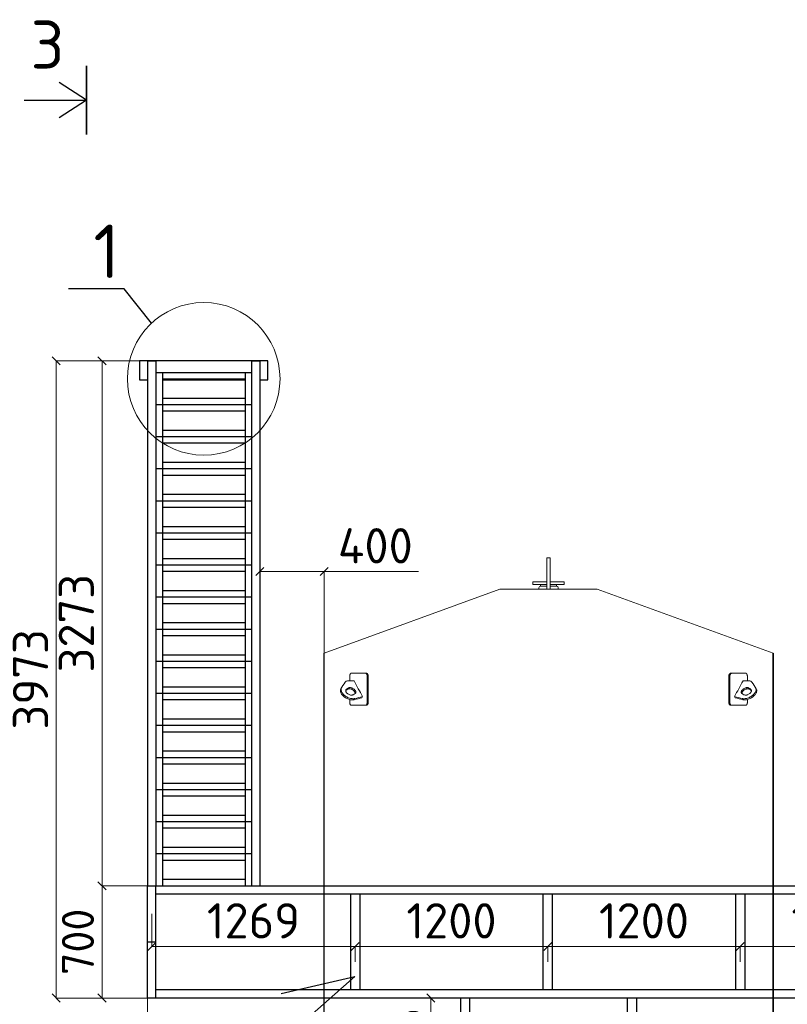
# Model space of a CAD drawing. Header units: millimetres. Extents: x -34827 to 118056, y 11959 to 116489.
# Tile 13 of 105: x -28109 to -23323, y 98238 to 104376. Entities that reach past the tile are written whole.
import ezdxf
from ezdxf import colors
from ezdxf.entities.mleader import LeaderData, LeaderLine
from ezdxf.math import Vec2, Vec3

# ---------------------------------------------------------------- set-up
doc = ezdxf.new("R2010")
doc.units = ezdxf.units.MM
doc.layers.add('SV-DIM-MECH', color=7, linetype='Continuous')
doc.layers.add('Резервуар', color=7, linetype='Continuous')
doc.layers.add('Размеры', color=7, linetype='Continuous', lineweight=15)
doc.styles.get("Standard").update_dxf_attribs({"font": 'isocpeur.ttf'})
doc.styles.add('Геннадий 1000', font='isocpeur.ttf', dxfattribs={"height": 300})
doc.dimstyles.new('Размер 1000', dxfattribs={"dimtxt": 300, "dimasz": 50, "dimexe": 0.18, "dimexo": 0.0625, "dimgap": 50, "dimtad": 1, "dimdec": 0, "dimrnd": 1, "dimzin": 0, "dimdsep": 46, "dimtxsty": 'Standard', "dimblk": 'OBLIQUE', "dimcen": -0.09, "dimclrd": 5, "dimclre": 5, "dimclrt": 5, "dimadec": 0, "dimazin": 0, "dimtfac": 1, "dimtdec": 0, "dimtofl": 0, "dimtmove": 0, "dimatfit": 3, "dimldrblk": 'OBLIQUE', "dimfxl": 1, "dimtolj": 1, "dimtzin": 0, "dimlwd": 13, "dimlwe": 13, "dimarcsym": 0})

# ---------------------------------------------------------------- blocks, each defined once
blk = doc.blocks.new('_Oblique')
at = {"color": 0, "linetype": 'ByBlock', "lineweight": -2}
blk.add_line((-0.5, -0.5), (0.5, 0.5), dxfattribs=at)
blk = doc.blocks.new('*D180')
at = {"layer": 'Defpoints', "color": 0, "transparency": 16777216}
for p in [(-27285.4, 98801), (-27285.4, 98598.4), (-26016.4, 98598.4)]:
    blk.add_point(p, dxfattribs=at)
at = {"layer": 'Размеры', "color": 5, "lineweight": 13, "transparency": 16777216}
for p, q in [((-27285.4, 98800.9), (-27285.4, 98598.2)), ((-26016.4, 98598.4), (-27285.4, 98598.4)), ((-26016.4, 98598.4), (-26016.4, 98598.6))]:
    blk.add_line(p, q, dxfattribs=at)
at = {"layer": 'Размеры', "color": 5, "lineweight": 13, "transparency": 16777216, "xscale": 50, "yscale": 50, "zscale": 50, "rotation": 180}
blk.add_blockref('_Oblique', (-27285.4, 98598.4), dxfattribs=at)
at = {"layer": 'Размеры', "color": 5, "lineweight": 13, "transparency": 16777216, "xscale": 50, "yscale": 50, "zscale": 50}
blk.add_blockref('_Oblique', (-26016.4, 98598.4), dxfattribs=at)
at = {"layer": 'Размеры', "color": 5, "transparency": 16777216, "insert": (-26650.9, 98758.4), "char_height": 220, "attachment_point": 5}
blk.add_mtext('\\A1;1269', dxfattribs=at)
blk = doc.blocks.new('*D181')
at = {"layer": 'Defpoints', "color": 0, "transparency": 16777216}
for p in [(-24816.4, 98598.4), (-26016.4, 98503), (-24816.4, 98503)]:
    blk.add_point(p, dxfattribs=at)
at = {"layer": 'Размеры', "color": 5, "lineweight": 13, "transparency": 16777216}
for p, q in [((-26016.4, 98503.1), (-26016.4, 98598.6)), ((-26016.4, 98598.4), (-24816.4, 98598.4)), ((-24816.4, 98503.1), (-24816.4, 98598.6))]:
    blk.add_line(p, q, dxfattribs=at)
at = {"layer": 'Размеры', "color": 5, "lineweight": 13, "transparency": 16777216, "xscale": 50, "yscale": 50, "zscale": 50, "rotation": 180}
blk.add_blockref('_Oblique', (-26016.4, 98598.4), dxfattribs=at)
at = {"layer": 'Размеры', "color": 5, "lineweight": 13, "transparency": 16777216, "xscale": 50, "yscale": 50, "zscale": 50}
blk.add_blockref('_Oblique', (-24816.4, 98598.4), dxfattribs=at)
at = {"layer": 'Размеры', "color": 5, "transparency": 16777216, "insert": (-25416.4, 98758.4), "char_height": 220, "attachment_point": 5}
blk.add_mtext('\\A1;1200', dxfattribs=at)
blk = doc.blocks.new('*D182')
at = {"layer": 'Defpoints', "color": 0, "transparency": 16777216}
for p in [(-23616.4, 98598.4), (-24816.4, 98503), (-23616.4, 98503)]:
    blk.add_point(p, dxfattribs=at)
at = {"layer": 'Размеры', "color": 5, "lineweight": 13, "transparency": 16777216}
for p, q in [((-24816.4, 98503.1), (-24816.4, 98598.6)), ((-24816.4, 98598.4), (-23616.4, 98598.4)), ((-23616.4, 98503.1), (-23616.4, 98598.6))]:
    blk.add_line(p, q, dxfattribs=at)
at = {"layer": 'Размеры', "color": 5, "lineweight": 13, "transparency": 16777216, "xscale": 50, "yscale": 50, "zscale": 50, "rotation": 180}
blk.add_blockref('_Oblique', (-24816.4, 98598.4), dxfattribs=at)
at = {"layer": 'Размеры', "color": 5, "lineweight": 13, "transparency": 16777216, "xscale": 50, "yscale": 50, "zscale": 50}
blk.add_blockref('_Oblique', (-23616.4, 98598.4), dxfattribs=at)
at = {"layer": 'Размеры', "color": 5, "transparency": 16777216, "insert": (-24216.4, 98758.4), "char_height": 220, "attachment_point": 5}
blk.add_mtext('\\A1;1200', dxfattribs=at)
blk = doc.blocks.new('*D243')
at = {"layer": 'Defpoints', "color": 0, "transparency": 16777216}
for p in [(-26211.4, 100936.5), (-26611.4, 98977.2), (-26211.4, 98461.1)]:
    blk.add_point(p, dxfattribs=at)
at = {"layer": 'SV-DIM-MECH', "color": 5, "lineweight": 13, "transparency": 16777216}
for p, q in [((-26611.4, 98977.3), (-26611.4, 100936.7)), ((-26611.4, 100936.5), (-26211.4, 100936.5)), ((-26211.4, 98461.2), (-26211.4, 100936.7)), ((-26211.4, 100936.5), (-25621.4, 100936.5))]:
    blk.add_line(p, q, dxfattribs=at)
at = {"layer": 'SV-DIM-MECH', "color": 5, "lineweight": 13, "transparency": 16777216, "xscale": 50, "yscale": 50, "zscale": 50, "rotation": 180}
blk.add_blockref('_Oblique', (-26611.4, 100936.5), dxfattribs=at)
at = {"layer": 'SV-DIM-MECH', "color": 5, "lineweight": 13, "transparency": 16777216, "xscale": 50, "yscale": 50, "zscale": 50}
blk.add_blockref('_Oblique', (-26211.4, 100936.5), dxfattribs=at)
at = {"layer": 'SV-DIM-MECH', "color": 5, "transparency": 16777216, "insert": (-25891.4, 101096.5), "char_height": 220, "attachment_point": 5}
blk.add_mtext('\\A1;400', dxfattribs=at)
blk = doc.blocks.new('*D183')
at = {"layer": 'Defpoints', "color": 0, "transparency": 16777216}
for p in [(-27311.4, 98277.2), (-18711.4, 98277.2), (-18711.4, 95113.5)]:
    blk.add_point(p, dxfattribs=at)
at = {"layer": 'SV-DIM-MECH', "color": 5, "lineweight": 13, "transparency": 16777216}
for p, q in [((-27311.4, 98277.1), (-27311.4, 95113.4)), ((-18711.4, 98277.1), (-18711.4, 95113.4)), ((-27311.4, 95113.5), (-18711.4, 95113.5))]:
    blk.add_line(p, q, dxfattribs=at)
at = {"layer": 'SV-DIM-MECH', "color": 5, "lineweight": 13, "transparency": 16777216, "xscale": 50, "yscale": 50, "zscale": 50, "rotation": 180}
blk.add_blockref('_Oblique', (-27311.4, 95113.5), dxfattribs=at)
at = {"layer": 'SV-DIM-MECH', "color": 5, "lineweight": 13, "transparency": 16777216, "xscale": 50, "yscale": 50, "zscale": 50}
blk.add_blockref('_Oblique', (-18711.4, 95113.5), dxfattribs=at)
at = {"layer": 'SV-DIM-MECH', "color": 5, "transparency": 16777216, "insert": (-23011.4, 95273.5), "char_height": 220, "attachment_point": 5}
blk.add_mtext('\\A1;8600', dxfattribs=at)
blk = doc.blocks.new('*D244')
at = {"layer": 'Defpoints', "color": 0, "transparency": 16777216}
for p in [(-27311.4, 102250.2), (-27881.4, 98277.2), (-27174, 98277.2)]:
    blk.add_point(p, dxfattribs=at)
at = {"layer": 'SV-DIM-MECH', "color": 5, "lineweight": 13, "transparency": 16777216}
for p, q in [((-27311.4, 102250.2), (-27881.6, 102250.2)), ((-27881.4, 102250.2), (-27881.4, 98277.2)), ((-27174.1, 98277.2), (-27881.6, 98277.2))]:
    blk.add_line(p, q, dxfattribs=at)
at = {"layer": 'SV-DIM-MECH', "color": 5, "lineweight": 13, "transparency": 16777216, "xscale": 50, "yscale": 50, "zscale": 50}
for p, rotation in [((-27881.4, 102250.2), 90), ((-27881.4, 98277.2), 270)]:
    blk.add_blockref('_Oblique', p, dxfattribs=dict(at, rotation=rotation))
at = {"layer": 'SV-DIM-MECH', "color": 5, "transparency": 16777216, "insert": (-28041.4, 100263.7), "char_height": 220, "attachment_point": 5, "rotation": 90}
blk.add_mtext('\\A1;3973', dxfattribs=at)
blk = doc.blocks.new('*D245')
at = {"layer": 'Defpoints', "color": 0, "transparency": 16777216}
for p in [(-27595.7, 102250.2), (-27083.4, 102250.2), (-27311.4, 98977.2)]:
    blk.add_point(p, dxfattribs=at)
at = {"layer": 'SV-DIM-MECH', "color": 5, "lineweight": 13, "transparency": 16777216}
for p, q in [((-27083.5, 102250.2), (-27595.9, 102250.2)), ((-27595.7, 98977.2), (-27595.7, 102250.2)), ((-27311.4, 98977.2), (-27595.9, 98977.2))]:
    blk.add_line(p, q, dxfattribs=at)
at = {"layer": 'SV-DIM-MECH', "color": 5, "lineweight": 13, "transparency": 16777216, "xscale": 50, "yscale": 50, "zscale": 50}
for p, rotation in [((-27595.7, 102250.2), 90), ((-27595.7, 98977.2), 270)]:
    blk.add_blockref('_Oblique', p, dxfattribs=dict(at, rotation=rotation))
at = {"layer": 'SV-DIM-MECH', "color": 5, "transparency": 16777216, "insert": (-27755.7, 100613.7), "char_height": 220, "attachment_point": 5, "rotation": 90}
blk.add_mtext('\\A1;3273', dxfattribs=at)
blk = doc.blocks.new('*D184')
at = {"layer": 'Defpoints', "color": 0, "transparency": 16777216}
for p in [(-22416.4, 98598.4), (-23616.4, 98503), (-22416.4, 98503)]:
    blk.add_point(p, dxfattribs=at)
at = {"layer": 'Размеры', "color": 5, "lineweight": 13, "transparency": 16777216}
for p, q in [((-23616.4, 98503.1), (-23616.4, 98598.6)), ((-23616.4, 98598.4), (-22416.4, 98598.4)), ((-22416.4, 98503.1), (-22416.4, 98598.6))]:
    blk.add_line(p, q, dxfattribs=at)
at = {"layer": 'Размеры', "color": 5, "lineweight": 13, "transparency": 16777216, "xscale": 50, "yscale": 50, "zscale": 50, "rotation": 180}
blk.add_blockref('_Oblique', (-23616.4, 98598.4), dxfattribs=at)
at = {"layer": 'Размеры', "color": 5, "lineweight": 13, "transparency": 16777216, "xscale": 50, "yscale": 50, "zscale": 50}
blk.add_blockref('_Oblique', (-22416.4, 98598.4), dxfattribs=at)
at = {"layer": 'Размеры', "color": 5, "transparency": 16777216, "insert": (-23016.4, 98758.4), "char_height": 220, "attachment_point": 5}
blk.add_mtext('\\A1;1200', dxfattribs=at)
blk = doc.blocks.new('_None')
blk = doc.blocks.new('*D247')
at = {"layer": 'Defpoints', "color": 0, "transparency": 16777216}
for p in [(-27595.7, 98977.2), (-27311.4, 98977.2), (-27311.4, 98277.2)]:
    blk.add_point(p, dxfattribs=at)
at = {"layer": 'SV-DIM-MECH', "color": 5, "lineweight": 13, "transparency": 16777216}
for p, q in [((-27311.4, 98977.2), (-27595.9, 98977.2)), ((-27595.7, 98277.2), (-27595.7, 98977.2)), ((-27311.4, 98277.2), (-27595.9, 98277.2))]:
    blk.add_line(p, q, dxfattribs=at)
at = {"layer": 'SV-DIM-MECH', "color": 5, "lineweight": 13, "transparency": 16777216, "xscale": 50, "yscale": 50, "zscale": 50}
for p, rotation in [((-27595.7, 98977.2), 90), ((-27595.7, 98277.2), 270)]:
    blk.add_blockref('_Oblique', p, dxfattribs=dict(at, rotation=rotation))
at = {"layer": 'SV-DIM-MECH', "color": 5, "transparency": 16777216, "insert": (-27745.7, 98627.2), "char_height": 200, "attachment_point": 5, "rotation": 90}
blk.add_mtext('\\A1;700', dxfattribs=at)
blk = doc.blocks.new('*D204')
at = {"layer": 'Defpoints', "color": 0, "transparency": 16777216}
for p in [(-25361.4, 98277.2), (-25545.3, 97761.1), (-25361.4, 97761.1)]:
    blk.add_point(p, dxfattribs=at)
at = {"layer": 'SV-DIM-MECH', "color": 5, "lineweight": 13, "transparency": 16777216}
for p, q in [((-25361.4, 98277.2), (-25545.4, 98277.2)), ((-25545.3, 98277.2), (-25545.3, 97761.1)), ((-25361.5, 97761.1), (-25545.4, 97761.1))]:
    blk.add_line(p, q, dxfattribs=at)
at = {"layer": 'SV-DIM-MECH', "color": 5, "lineweight": 13, "transparency": 16777216, "xscale": 50, "yscale": 50, "zscale": 50}
for p, rotation in [((-25545.3, 98277.2), 90), ((-25545.3, 97761.1), 270)]:
    blk.add_blockref('_Oblique', p, dxfattribs=dict(at, rotation=rotation))
at = {"layer": 'SV-DIM-MECH', "color": 5, "transparency": 16777216, "insert": (-25695.3, 98019.1), "char_height": 200, "attachment_point": 5, "rotation": 90}
blk.add_mtext('\\A1;516', dxfattribs=at)

msp = doc.modelspace()

# ---------------------------------------------------------------- linework, layer by layer
at = {"lineweight": 30}
msp.add_line((-27692.7975, 103660.2314), (-27692.7975, 104089.1513), dxfattribs=at)
for p, q in [((-27692.7975, 104089.1513), (-27692.7975, 103660.2314)), ((-27692.7975, 103874.6913), (-27862.9029, 103984.5001)), ((-28080.4819, 103874.6913), (-27692.7975, 103874.6913)), ((-27692.7975, 103874.6913), (-27862.9029, 103764.8825)), ((-23411.3657, 96426.1033), (-23411.3657, 100426.1033)), ((-27311.3657, 98627.1911), (-27259.3657, 98627.1911))]:
    msp.add_line(p, q)
at = {"layer": 'Размеры', "lineweight": 30}
for p, q in [((-27311.3657, 102250.2033), (-27311.3657, 98977.1911)), ((-27311.3657, 102250.2033), (-27259.3657, 102250.2033)), ((-27259.3657, 102250.2033), (-27259.3657, 98977.1911)), ((-26663.3657, 102250.2033), (-26611.3657, 102250.2033)), ((-26663.3657, 102250.2033), (-26663.3657, 98977.1911)), ((-26611.3657, 102250.2033), (-26611.3657, 98977.1911)), ((-27259.3657, 102177.1911), (-26663.3657, 102177.1911)), ((-27219.3657, 102177.1911), (-27219.3657, 101977.1911)), ((-26703.3657, 102177.1911), (-26703.3657, 101977.1911)), ((-27219.3657, 102137.1911), (-26703.3657, 102137.1911)), ((-27219.3657, 102017.1911), (-26703.3657, 102017.1911)), ((-27259.3657, 101977.1911), (-26663.3657, 101977.1911)), ((-27219.3657, 101977.1911), (-27219.3657, 101777.1911)), ((-26703.3657, 101977.1911), (-26703.3657, 101777.1911)), ((-27219.3657, 101937.1911), (-26703.3657, 101937.1911)), ((-27259.3657, 101777.1911), (-26663.3657, 101777.1911)), ((-27219.3657, 101817.1911), (-26703.3657, 101817.1911)), ((-27219.3657, 101777.1911), (-27219.3657, 101577.1911)), ((-26703.3657, 101777.1911), (-26703.3657, 101577.1911)), ((-27219.3657, 101737.1911), (-26703.3657, 101737.1911)), ((-27219.3657, 101617.1911), (-26703.3657, 101617.1911)), ((-27259.3657, 101577.1911), (-26663.3657, 101577.1911)), ((-27219.3657, 101577.1911), (-27219.3657, 101377.1911)), ((-27219.3657, 101537.1911), (-26703.3657, 101537.1911)), ((-26703.3657, 101577.1911), (-26703.3657, 101377.1911)), ((-27219.3657, 101417.1911), (-26703.3657, 101417.1911)), ((-27259.3657, 101377.1911), (-26663.3657, 101377.1911)), ((-27219.3657, 101377.1911), (-27219.3657, 101177.1911)), ((-26703.3657, 101377.1911), (-26703.3657, 101177.1911)), ((-27219.3657, 101337.1911), (-26703.3657, 101337.1911)), ((-27259.3657, 101177.1911), (-26663.3657, 101177.1911)), ((-27219.3657, 101217.1911), (-26703.3657, 101217.1911)), ((-27219.3657, 101177.1911), (-27219.3657, 100977.1911)), ((-26703.3657, 101177.1911), (-26703.3657, 100977.1911)), ((-27219.3657, 101137.1911), (-26703.3657, 101137.1911)), ((-27259.3657, 100977.1911), (-26663.3657, 100977.1911)), ((-27219.3657, 101017.1911), (-26703.3657, 101017.1911)), ((-27219.3657, 100977.1911), (-27219.3657, 100777.1911)), ((-26703.3657, 100977.1911), (-26703.3657, 100777.1911)), ((-27219.3657, 100937.1911), (-26703.3657, 100937.1911)), ((-27219.3657, 100817.1911), (-26703.3657, 100817.1911)), ((-27259.3657, 100777.1911), (-26663.3657, 100777.1911)), ((-27219.3657, 100777.1911), (-27219.3657, 100577.1911)), ((-27219.3657, 100737.1911), (-26703.3657, 100737.1911)), ((-26703.3657, 100777.1911), (-26703.3657, 100577.1911)), ((-27219.3657, 100617.1911), (-26703.3657, 100617.1911)), ((-27259.3657, 100577.1911), (-26663.3657, 100577.1911)), ((-27219.3657, 100577.1911), (-27219.3657, 100377.1911)), ((-26703.3657, 100577.1911), (-26703.3657, 100377.1911)), ((-27219.3657, 100537.1911), (-26703.3657, 100537.1911)), ((-27259.3657, 100377.1911), (-26663.3657, 100377.1911)), ((-27219.3657, 100417.1911), (-26703.3657, 100417.1911)), ((-27219.3657, 100377.1911), (-27219.3657, 100177.1911)), ((-26703.3657, 100377.1911), (-26703.3657, 100177.1911)), ((-27219.3657, 100337.1911), (-26703.3657, 100337.1911)), ((-27259.3657, 100177.1911), (-26663.3657, 100177.1911)), ((-27219.3657, 100217.1911), (-26703.3657, 100217.1911)), ((-27219.3657, 100177.1911), (-27219.3657, 99977.1911)), ((-26703.3657, 100177.1911), (-26703.3657, 99977.1911)), ((-27219.3657, 100137.1911), (-26703.3657, 100137.1911)), ((-27219.3657, 100017.1911), (-26703.3657, 100017.1911)), ((-27259.3657, 99977.1911), (-26663.3657, 99977.1911)), ((-27219.3657, 99977.1911), (-27219.3657, 99777.1911)), ((-27219.3657, 99937.1911), (-26703.3657, 99937.1911)), ((-26703.3657, 99977.1911), (-26703.3657, 99777.1911)), ((-27219.3657, 99817.1911), (-26703.3657, 99817.1911)), ((-27259.3657, 99777.1911), (-26663.3657, 99777.1911)), ((-27219.3657, 99777.1911), (-27219.3657, 99577.1911)), ((-26703.3657, 99777.1911), (-26703.3657, 99577.1911)), ((-27219.3657, 99737.1911), (-26703.3657, 99737.1911)), ((-27259.3657, 99577.1911), (-26663.3657, 99577.1911)), ((-27219.3657, 99617.1911), (-26703.3657, 99617.1911)), ((-27219.3657, 99577.1911), (-27219.3657, 99377.1911)), ((-26703.3657, 99577.1911), (-26703.3657, 99377.1911)), ((-27219.3657, 99537.1911), (-26703.3657, 99537.1911)), ((-27259.3657, 99377.1911), (-26663.3657, 99377.1911)), ((-27219.3657, 99417.1911), (-26703.3657, 99417.1911)), ((-27219.3657, 99377.1911), (-27219.3657, 99177.1911)), ((-26703.3657, 99377.1911), (-26703.3657, 99177.1911)), ((-27219.3657, 99337.1911), (-26703.3657, 99337.1911)), ((-27219.3657, 99217.1911), (-26703.3657, 99217.1911)), ((-27259.3657, 99177.1911), (-26663.3657, 99177.1911)), ((-27219.3657, 99177.1911), (-27219.3657, 98977.1911)), ((-27219.3657, 99137.1911), (-26703.3657, 99137.1911)), ((-26703.3657, 99177.1911), (-26703.3657, 98977.1911)), ((-27219.3657, 99017.1911), (-26703.3657, 99017.1911)), ((-27311.3657, 98277.1911), (-27311.3657, 98977.1911)), ((-27259.3657, 98277.1911), (-27259.3657, 98977.1911))]:
    msp.add_line(p, q, dxfattribs=at)
for points in [[(-26611.3657, 102130.2033), (-26561.3657, 102130.2033), (-26561.3657, 102250.2033), (-27361.3657, 102250.2033), (-27361.3657, 102130.2033), (-27311.3657, 102130.2033)], [(-27219.3657, 102130.2033), (-26703.3657, 102130.2033)], [(-27311.3657, 98925.1911), (-27311.3657, 98977.1911), (-18711.3657, 98977.1911)], [(-18763.3657, 98925.1911), (-27259.3657, 98925.1911)], [(-18711.3657, 98277.1911), (-27311.3657, 98277.1911), (-27311.3657, 98329.1911)], [(-27259.3657, 98329.1911), (-18763.3657, 98329.1911)]]:
    msp.add_lwpolyline(points, dxfattribs=at)
for points in [[(-26046.3657, 98925.1911), (-26046.3657, 98329.1911), (-25986.3657, 98329.1911), (-25986.3657, 98925.1911)], [(-24846.3657, 98925.1911), (-24846.3657, 98329.1911), (-24786.3657, 98329.1911), (-24786.3657, 98925.1911)], [(-23646.3657, 98925.1911), (-23646.3657, 98329.1911), (-23586.3657, 98329.1911), (-23586.3657, 98925.1911)], [(-25361.3657, 98277.1911), (-25361.3657, 97761.1033), (-25301.3657, 97761.1033), (-25301.3657, 98277.1911)], [(-24321.3657, 98277.1911), (-24321.3657, 97761.1033), (-24261.3657, 97761.1033), (-24261.3657, 98277.1911)]]:
    msp.add_lwpolyline(points, close=True, dxfattribs=at)
at = {"layer": 'Размеры'}
msp.add_circle((-26961.3657, 102137.1911), 475.6997, dxfattribs=at)
at = {"layer": 'Резервуар', "lineweight": 20}
for p, q in [((-24861.3657, 100845.1033), (-24861.3657, 100855.1033)), ((-24761.3657, 100845.1033), (-24761.3657, 100855.1033))]:
    msp.add_line(p, q, dxfattribs=at)
for points in [[(-24821.3657, 100826.1033), (-24821.3657, 101021.1033), (-24801.3657, 101021.1033), (-24801.3657, 100826.1033)], [(-26211.3657, 100426.1033), (-25114.9603, 100826.1033), (-24507.7711, 100826.1033), (-23411.3657, 100426.1033)]]:
    msp.add_lwpolyline(points, dxfattribs=at)
at = {"layer": 'Резервуар', "color": 5, "lineweight": 20}
for points in [[(-24821.3657, 100871.1033), (-24909.3657, 100871.1033), (-24909.3657, 100855.1033), (-24821.3657, 100855.1033)], [(-24801.3657, 100871.1033), (-24713.3657, 100871.1033), (-24713.3657, 100855.1033), (-24801.3657, 100855.1033)]]:
    msp.add_lwpolyline(points, dxfattribs=at)
at = {"layer": 'Резервуар', "lineweight": 20}
for points in [[(-24871.3657, 100826.1033), (-24871.3657, 100835.1033, -0.414213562), (-24861.3657, 100845.1033), (-24821.3657, 100845.1033)], [(-24801.3657, 100845.1033), (-24761.3657, 100845.1033, -0.414213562), (-24751.3657, 100835.1033), (-24751.3657, 100826.1033)]]:
    msp.add_lwpolyline(points, format="xyb", dxfattribs=at)
at = {"layer": 'Резервуар'}
msp.add_lwpolyline([(-23411.3657, 100426.1033), (-23411.3657, 96426.1033), (-26211.3657, 96426.1033), (-26211.3657, 100426.1033)], dxfattribs=at)
at = {"layer": 'Резервуар', "lineweight": 20}
for points, knots in [([(-26051.2107, 100254.188), (-26051.2107, 100263.3777), (-26051.2107, 100272.5675), (-26051.2107, 100281.7572), (-26051.2107, 100282.701), (-26051.1551, 100284.3125), (-26050.9546, 100286.4343), (-26050.6901, 100288.3026), (-26050.3227, 100290.1977), (-26049.8531, 100292.0006), (-26049.3376, 100293.5807), (-26048.8278, 100294.8851), (-26048.2688, 100296.0911), (-26047.6872, 100297.1575), (-26046.9916, 100298.2401), (-26046.2877, 100299.1366), (-26045.4051, 100300.0517), (-26044.6635, 100300.6441), (-26043.9131, 100301.094), (-26043.5116, 100301.2867), (-26043.0824, 100301.4579), (-26042.6942, 100301.5842), (-26042.1412, 100301.7052), (-26041.7003, 100301.7516), (-26041.4185, 100301.7572), (-26041.3521, 100301.7572), (-26012.1436, 100301.7572), (-25982.9351, 100301.7572), (-25953.7266, 100301.7572)], [0, 0, 0, 0, 1, 1, 1, 1.090129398, 1.153904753, 1.206147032, 1.27577862, 1.348381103, 1.400985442, 1.457045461, 1.507643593, 1.559393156, 1.609163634, 1.677663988, 1.720267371, 1.800935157, 1.83142901, 1.870864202, 1.880287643, 1.915806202, 1.946869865, 1.987516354, 2, 2, 2, 3, 3, 3, 3]), ([(-25941.7338, 100281.7572), (-25941.7338, 100228.4239), (-25941.7338, 100175.0906), (-25941.7338, 100121.7572), (-25941.7338, 100120.9181), (-25941.7953, 100119.3066), (-25942.0344, 100117.1808), (-25942.339, 100115.448), (-25942.7102, 100113.8169), (-25943.1965, 100112.1493), (-25943.8153, 100110.485), (-25944.4637, 100109.0562), (-25945.1348, 100107.8115), (-25945.8406, 100106.6978), (-25946.6345, 100105.6313), (-25947.5125, 100104.6472), (-25948.3793, 100103.8567), (-25949.2256, 100103.219), (-25949.9379, 100102.7806), (-25950.6618, 100102.4204), (-25951.1445, 100102.2278), (-25951.6597, 100102.0566), (-25952.125, 100101.9303), (-25952.7469, 100101.8165), (-25953.2723, 100101.7658), (-25953.6073, 100101.7572), (-25953.7266, 100101.7572), (-25951.6037, 100101.7572), (-25949.4808, 100101.7572), (-25947.3579, 100101.7572), (-25946.9218, 100101.7572), (-25946.1123, 100101.8323), (-25944.9327, 100102.1461), (-25943.8957, 100102.5941), (-25942.952, 100103.152), (-25942.1085, 100103.7765), (-25941.4076, 100104.4052), (-25940.733, 100105.102), (-25940.0042, 100105.9607), (-25939.0804, 100107.2652), (-25938.1803, 100108.8577), (-25937.4542, 100110.4728), (-25936.8948, 100111.9761), (-25936.4393, 100113.4591), (-25936.008, 100115.2269), (-25935.7263, 100116.8168), (-25935.4869, 100118.7341), (-25935.3827, 100120.2543), (-25935.3657, 100121.4414), (-25935.3657, 100121.7572), (-25935.3657, 100175.0906), (-25935.3657, 100228.4239), (-25935.3657, 100281.7572), (-25935.3657, 100282.5963), (-25935.4272, 100284.2078), (-25935.6663, 100286.3336), (-25935.9709, 100288.0664), (-25936.3421, 100289.6975), (-25936.8283, 100291.3651), (-25937.4471, 100293.0294), (-25938.0956, 100294.4583), (-25938.7666, 100295.7029), (-25939.4724, 100296.8167), (-25940.2663, 100297.8831), (-25941.1442, 100298.8672), (-25942.011, 100299.6578), (-25942.8572, 100300.2955), (-25943.5695, 100300.7338), (-25944.2933, 100301.094), (-25944.776, 100301.2867), (-25945.2912, 100301.4579), (-25945.7564, 100301.5842), (-25946.3783, 100301.698), (-25946.9036, 100301.7487), (-25947.2385, 100301.7572), (-25947.3579, 100301.7572), (-25949.4808, 100301.7572), (-25951.6037, 100301.7572), (-25953.7266, 100301.7572), (-25953.2905, 100301.7572), (-25952.4809, 100301.6822), (-25951.3012, 100301.3683), (-25950.2642, 100300.9204), (-25949.3204, 100300.3624), (-25948.4768, 100299.738), (-25947.7759, 100299.1092), (-25947.1012, 100298.4124), (-25946.3724, 100297.5537), (-25945.4485, 100296.2492), (-25944.5484, 100294.6568), (-25943.8224, 100293.0416), (-25943.2629, 100291.5383), (-25942.8074, 100290.0553), (-25942.3762, 100288.2875), (-25942.0944, 100286.6976), (-25941.855, 100284.7803), (-25941.7508, 100283.2602), (-25941.7338, 100282.0731), (-25941.7338, 100281.7572)], [0, 0, 0, 0, 1, 1, 1, 1.080128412, 1.153904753, 1.206147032, 1.252313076, 1.32023682, 1.382728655, 1.438760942, 1.490849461, 1.54211593, 1.593097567, 1.652841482, 1.71027634, 1.750312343, 1.800935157, 1.83142901, 1.870864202, 1.880287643, 1.915806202, 1.946869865, 1.981143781, 2, 2, 2, 3, 3, 3, 3.070109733, 3.130030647, 3.19123557, 3.241266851, 3.28981091, 3.33831552, 3.367962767, 3.416097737, 3.48018008, 3.560174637, 3.62422589, 3.672298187, 3.728683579, 3.782936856, 3.854166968, 3.88661906, 3.969832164, 4, 4, 4, 5, 5, 5, 5.080128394, 5.153904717, 5.206146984, 5.252313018, 5.320236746, 5.382728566, 5.438760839, 5.490849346, 5.542115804, 5.593097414, 5.652841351, 5.710276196, 5.750312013, 5.800934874, 5.831428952, 5.870863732, 5.880286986, 5.915805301, 5.946869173, 5.981143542, 6, 6, 6, 7, 7, 7, 7.070109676, 7.130029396, 7.191234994, 7.241266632, 7.289810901, 7.338315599, 7.367962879, 7.416097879, 7.480180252, 7.560174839, 7.624226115, 7.672298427, 7.728683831, 7.78293711, 7.854167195, 7.886619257, 7.969832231, 8, 8, 8, 8]), ([(-23680.9976, 100281.7572), (-23680.9976, 100228.4239), (-23680.9976, 100175.0906), (-23680.9976, 100121.7572), (-23680.9976, 100120.9181), (-23680.9361, 100119.3066), (-23680.697, 100117.1808), (-23680.3925, 100115.448), (-23680.0212, 100113.8169), (-23679.535, 100112.1493), (-23678.9162, 100110.485), (-23678.2677, 100109.0562), (-23677.5966, 100107.8115), (-23676.8908, 100106.6978), (-23676.0969, 100105.6313), (-23675.219, 100104.6472), (-23674.3522, 100103.8567), (-23673.5058, 100103.219), (-23672.7935, 100102.7806), (-23672.0696, 100102.4204), (-23671.587, 100102.2278), (-23671.0717, 100102.0566), (-23670.6065, 100101.9303), (-23669.9845, 100101.8165), (-23669.4591, 100101.7658), (-23669.1242, 100101.7572), (-23669.0048, 100101.7572), (-23671.1277, 100101.7572), (-23673.2506, 100101.7572), (-23675.3735, 100101.7572), (-23675.8096, 100101.7572), (-23676.6192, 100101.8323), (-23677.7987, 100102.1461), (-23678.8357, 100102.5941), (-23679.7794, 100103.152), (-23680.6229, 100103.7765), (-23681.3238, 100104.4052), (-23681.9984, 100105.102), (-23682.7272, 100105.9607), (-23683.6511, 100107.2652), (-23684.5511, 100108.8577), (-23685.2772, 100110.4728), (-23685.8366, 100111.9761), (-23686.2922, 100113.4591), (-23686.7234, 100115.2269), (-23687.0051, 100116.8168), (-23687.2445, 100118.7341), (-23687.3487, 100120.2543), (-23687.3657, 100121.4414), (-23687.3657, 100121.7572), (-23687.3657, 100175.0906), (-23687.3657, 100228.4239), (-23687.3657, 100281.7572), (-23687.3657, 100282.5963), (-23687.3042, 100284.2078), (-23687.0651, 100286.3336), (-23686.7606, 100288.0664), (-23686.3893, 100289.6975), (-23685.9031, 100291.3651), (-23685.2843, 100293.0294), (-23684.6359, 100294.4583), (-23683.9648, 100295.7029), (-23683.259, 100296.8167), (-23682.4651, 100297.8831), (-23681.5872, 100298.8672), (-23680.7205, 100299.6578), (-23679.8742, 100300.2955), (-23679.1619, 100300.7338), (-23678.4381, 100301.094), (-23677.9555, 100301.2867), (-23677.4402, 100301.4579), (-23676.975, 100301.5842), (-23676.3531, 100301.698), (-23675.8278, 100301.7487), (-23675.4929, 100301.7572), (-23675.3735, 100301.7572), (-23673.2506, 100301.7572), (-23671.1277, 100301.7572), (-23669.0048, 100301.7572), (-23669.4409, 100301.7572), (-23670.2505, 100301.6822), (-23671.4302, 100301.3683), (-23672.4673, 100300.9204), (-23673.4111, 100300.3624), (-23674.2546, 100299.738), (-23674.9555, 100299.1092), (-23675.6302, 100298.4124), (-23676.359, 100297.5537), (-23677.2829, 100296.2492), (-23678.183, 100294.6568), (-23678.9091, 100293.0416), (-23679.4685, 100291.5383), (-23679.9241, 100290.0553), (-23680.3553, 100288.2875), (-23680.637, 100286.6976), (-23680.8764, 100284.7803), (-23680.9806, 100283.2602), (-23680.9976, 100282.0731), (-23680.9976, 100281.7572)], [0, 0, 0, 0, 1, 1, 1, 1.080128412, 1.153904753, 1.206147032, 1.252313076, 1.32023682, 1.382728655, 1.438760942, 1.490849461, 1.54211593, 1.593097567, 1.652841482, 1.71027634, 1.750312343, 1.800935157, 1.83142901, 1.870864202, 1.880287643, 1.915806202, 1.946869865, 1.981143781, 2, 2, 2, 3, 3, 3, 3.070109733, 3.130030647, 3.19123557, 3.241266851, 3.28981091, 3.33831552, 3.367962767, 3.416097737, 3.48018008, 3.560174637, 3.62422589, 3.672298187, 3.728683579, 3.782936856, 3.854166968, 3.88661906, 3.969832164, 4, 4, 4, 5, 5, 5, 5.080128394, 5.153904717, 5.206146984, 5.252313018, 5.320236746, 5.382728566, 5.438760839, 5.490849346, 5.542115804, 5.593097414, 5.652841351, 5.710276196, 5.750312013, 5.800934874, 5.831428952, 5.870863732, 5.880286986, 5.915805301, 5.946869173, 5.981143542, 6, 6, 6, 7, 7, 7, 7.070109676, 7.130029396, 7.191234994, 7.241266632, 7.289810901, 7.338315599, 7.367962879, 7.416097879, 7.480180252, 7.560174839, 7.624226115, 7.672298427, 7.728683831, 7.78293711, 7.854167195, 7.886619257, 7.969832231, 8, 8, 8, 8]), ([(-23571.5207, 100254.188), (-23571.5207, 100263.3777), (-23571.5207, 100272.5675), (-23571.5207, 100281.7572), (-23571.5207, 100282.701), (-23571.5764, 100284.3125), (-23571.7768, 100286.4343), (-23572.0413, 100288.3026), (-23572.4087, 100290.1977), (-23572.8783, 100292.0006), (-23573.3938, 100293.5807), (-23573.9036, 100294.8851), (-23574.4627, 100296.0911), (-23575.0443, 100297.1575), (-23575.7398, 100298.2401), (-23576.4437, 100299.1366), (-23577.3263, 100300.0517), (-23578.0679, 100300.6441), (-23578.8183, 100301.094), (-23579.2198, 100301.2867), (-23579.6491, 100301.4579), (-23580.0373, 100301.5842), (-23580.5903, 100301.7052), (-23581.0312, 100301.7516), (-23581.3129, 100301.7572), (-23581.3793, 100301.7572), (-23610.5878, 100301.7572), (-23639.7963, 100301.7572), (-23669.0048, 100301.7572)], [0, 0, 0, 0, 1, 1, 1, 1.090129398, 1.153904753, 1.206147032, 1.27577862, 1.348381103, 1.400985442, 1.457045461, 1.507643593, 1.559393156, 1.609163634, 1.677663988, 1.720267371, 1.800935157, 1.83142901, 1.870864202, 1.880287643, 1.915806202, 1.946869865, 1.987516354, 2, 2, 2, 3, 3, 3, 3]), ([(-25970.7397, 100156.3975), (-25972.0299, 100154.0405), (-25973.32, 100151.6835), (-25974.6102, 100149.3265), (-25990.9095, 100145.292), (-26007.2087, 100141.2575), (-26023.5079, 100137.223), (-26024.7029, 100136.9642), (-26028.7097, 100136.0962), (-26036.154, 100135.7336), (-26046.0495, 100136.7229), (-26056.8506, 100139.4175), (-26067.941, 100143.8036), (-26078.5235, 100149.6426), (-26087.8851, 100156.461), (-26095.6196, 100163.7656), (-26101.6125, 100171.1874), (-26105.8885, 100178.4836), (-26108.5321, 100185.5064), (-26109.5556, 100192.1169), (-26109.1421, 100198.2955), (-26107.5582, 100201.8759), (-26106.787, 100203.6191), (-26097.6844, 100217.7903), (-26088.5818, 100231.9615), (-26079.4792, 100246.1327), (-26078.1908, 100247.6297), (-26075.8422, 100250.3586), (-26069.2791, 100253.5238), (-26064.0761, 100253.9171), (-26060.4921, 100254.188), (-26048.4176, 100254.188), (-26036.3431, 100254.188), (-26024.2686, 100254.188), (-26006.4256, 100221.5912), (-25988.5826, 100188.9944), (-25970.7397, 100156.3975), (-25987.0389, 100152.3631), (-26003.3381, 100148.3286), (-26019.6373, 100144.2941), (-26020.8323, 100144.0352), (-26024.8391, 100143.1673), (-26032.2835, 100142.8047), (-26042.179, 100143.794), (-26052.98, 100146.4886), (-26064.0704, 100150.8747), (-26074.6529, 100156.7137), (-26084.0145, 100163.532), (-26091.749, 100170.8367), (-26097.7419, 100178.2584), (-26102.0179, 100185.5547), (-26104.6615, 100192.5775), (-26105.685, 100199.188), (-26105.3456, 100204.2606), (-26104.471, 100206.9133), (-26104.1872, 100207.6665)], [0, 0, 0, 0, 1, 1, 1, 2, 2, 2, 2.036658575, 2.122919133, 2.22207377, 2.334181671, 2.455718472, 2.578885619, 2.695792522, 2.802239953, 2.897153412, 2.980999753, 3.054971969, 3.12077204, 3.180650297, 3.237462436, 3.237462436, 3.237462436, 4.237462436, 4.237462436, 4.237462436, 4.296097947, 4.344350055, 4.451166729, 4.451166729, 4.451166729, 5.451166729, 5.451166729, 5.451166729, 6.451166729, 6.451166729, 6.451166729, 7.451166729, 7.451166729, 7.451166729, 7.487825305, 7.574085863, 7.6732405, 7.7853484, 7.906885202, 8.030052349, 8.146959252, 8.253406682, 8.348320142, 8.432166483, 8.506138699, 8.571938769, 8.631817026, 8.65596226, 8.65596226, 8.65596226, 8.65596226]), ([(-23651.9918, 100156.3975), (-23650.7016, 100154.0405), (-23649.4114, 100151.6835), (-23648.1212, 100149.3265), (-23631.822, 100145.292), (-23615.5227, 100141.2575), (-23599.2235, 100137.223), (-23598.0286, 100136.9642), (-23594.0217, 100136.0962), (-23586.5774, 100135.7336), (-23576.6819, 100136.7229), (-23565.8808, 100139.4175), (-23554.7904, 100143.8036), (-23544.2079, 100149.6426), (-23534.8464, 100156.461), (-23527.1118, 100163.7656), (-23521.1189, 100171.1874), (-23516.843, 100178.4836), (-23514.1993, 100185.5064), (-23513.1758, 100192.1169), (-23513.5893, 100198.2955), (-23515.1732, 100201.8759), (-23515.9444, 100203.6191), (-23525.047, 100217.7903), (-23534.1497, 100231.9615), (-23543.2523, 100246.1327), (-23544.5406, 100247.6297), (-23546.8892, 100250.3586), (-23553.4523, 100253.5238), (-23558.6553, 100253.9171), (-23562.2393, 100254.188), (-23574.3138, 100254.188), (-23586.3883, 100254.188), (-23598.4628, 100254.188), (-23616.3058, 100221.5912), (-23634.1488, 100188.9944), (-23651.9918, 100156.3975), (-23635.6926, 100152.3631), (-23619.3933, 100148.3286), (-23603.0941, 100144.2941), (-23601.8991, 100144.0352), (-23597.8923, 100143.1673), (-23590.448, 100142.8047), (-23580.5525, 100143.794), (-23569.7514, 100146.4886), (-23558.661, 100150.8747), (-23548.0785, 100156.7137), (-23538.7169, 100163.532), (-23530.9824, 100170.8367), (-23524.9895, 100178.2584), (-23520.7136, 100185.5547), (-23518.0699, 100192.5775), (-23517.0464, 100199.188), (-23517.3859, 100204.2606), (-23518.2604, 100206.9133), (-23518.5442, 100207.6665)], [0, 0, 0, 0, 1, 1, 1, 2, 2, 2, 2.036658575, 2.122919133, 2.22207377, 2.334181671, 2.455718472, 2.578885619, 2.695792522, 2.802239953, 2.897153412, 2.980999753, 3.054971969, 3.12077204, 3.180650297, 3.237462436, 3.237462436, 3.237462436, 4.237462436, 4.237462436, 4.237462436, 4.296097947, 4.344350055, 4.451166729, 4.451166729, 4.451166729, 5.451166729, 5.451166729, 5.451166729, 6.451166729, 6.451166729, 6.451166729, 7.451166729, 7.451166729, 7.451166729, 7.487825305, 7.574085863, 7.6732405, 7.7853484, 7.906885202, 8.030052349, 8.146959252, 8.253406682, 8.348320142, 8.432166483, 8.506138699, 8.571938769, 8.631817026, 8.65596226, 8.65596226, 8.65596226, 8.65596226]), ([(-26018.0845, 100175.0158), (-26016.9866, 100175.8862), (-26014.5357, 100177.8293), (-26012.9684, 100182.4111), (-26013.4006, 100187.3601), (-26015.3702, 100192.3095), (-26018.9553, 100197.4376), (-26024.199, 100202.4956), (-26030.9257, 100207.0012), (-26038.4956, 100210.3255), (-26046.0013, 100212.0787), (-26052.5463, 100212.1426), (-26057.1764, 100211.1078), (-26059.329, 100209.8818), (-26059.9765, 100209.513), (-26063.8206, 100207.0373), (-26067.6646, 100204.5617), (-26071.5087, 100202.086), (-26072.6066, 100201.2156), (-26075.0576, 100199.2726), (-26076.6248, 100194.6907), (-26076.1926, 100189.7417), (-26074.2229, 100184.7923), (-26070.638, 100179.6645), (-26065.3937, 100174.6051), (-26058.6697, 100170.1057), (-26051.0895, 100166.7574), (-26043.6423, 100165.088), (-26036.2585, 100164.7589), (-26031.9329, 100166.602), (-26029.6167, 100167.5889), (-26025.7726, 100170.0645), (-26021.9286, 100172.5402), (-26018.0845, 100175.0158)], [0, 0, 0, 0, 0.041440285, 0.092509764, 0.136737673, 0.188598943, 0.250358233, 0.323169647, 0.405938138, 0.491962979, 0.569936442, 0.635369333, 0.68721333, 0.709517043, 0.709517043, 0.709517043, 1.709517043, 1.709517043, 1.709517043, 1.750957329, 1.802026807, 1.846254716, 1.898115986, 1.959875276, 2.03268669, 2.115455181, 2.201480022, 2.279453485, 2.344107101, 2.41863584, 2.41863584, 2.41863584, 3.41863584, 3.41863584, 3.41863584, 3.41863584]), ([(-26017.1333, 100175.7811), (-26017.0016, 100177.1966), (-26017.297, 100180.3539), (-26019.2408, 100185.2384), (-26022.8259, 100190.3665), (-26028.0696, 100195.4245), (-26034.7962, 100199.9302), (-26042.3662, 100203.2544), (-26049.8719, 100205.0076), (-26056.4169, 100205.0715), (-26061.0469, 100204.0367), (-26063.1996, 100202.8107), (-26063.8471, 100202.4419), (-26067.6912, 100199.9663), (-26071.5352, 100197.4906), (-26075.3793, 100195.015), (-26075.6933, 100194.7908), (-26076.0073, 100194.5666), (-26076.3214, 100194.3425)], [0, 0, 0, 0, 0.042158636, 0.094019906, 0.155779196, 0.22859061, 0.311359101, 0.397383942, 0.475357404, 0.540790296, 0.592634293, 0.614938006, 0.614938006, 0.614938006, 1.614938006, 1.614938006, 1.614938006, 2.614938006, 2.614938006, 2.614938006, 2.614938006]), ([(-23604.6469, 100175.0158), (-23605.7448, 100175.8862), (-23608.1958, 100177.8293), (-23609.763, 100182.4111), (-23609.3308, 100187.3601), (-23607.3612, 100192.3095), (-23603.7761, 100197.4376), (-23598.5325, 100202.4956), (-23591.8058, 100207.0012), (-23584.2358, 100210.3255), (-23576.7301, 100212.0787), (-23570.1851, 100212.1426), (-23565.5551, 100211.1078), (-23563.4024, 100209.8818), (-23562.7549, 100209.513), (-23558.9108, 100207.0373), (-23555.0668, 100204.5617), (-23551.2227, 100202.086), (-23550.1248, 100201.2156), (-23547.6739, 100199.2726), (-23546.1066, 100194.6907), (-23546.5388, 100189.7417), (-23548.5085, 100184.7923), (-23552.0934, 100179.6645), (-23557.3377, 100174.6051), (-23564.0617, 100170.1057), (-23571.6419, 100166.7574), (-23579.0891, 100165.088), (-23586.4729, 100164.7589), (-23590.7985, 100166.602), (-23593.1147, 100167.5889), (-23596.9588, 100170.0645), (-23600.8029, 100172.5402), (-23604.6469, 100175.0158)], [0, 0, 0, 0, 0.041440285, 0.092509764, 0.136737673, 0.188598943, 0.250358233, 0.323169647, 0.405938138, 0.491962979, 0.569936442, 0.635369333, 0.68721333, 0.709517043, 0.709517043, 0.709517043, 1.709517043, 1.709517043, 1.709517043, 1.750957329, 1.802026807, 1.846254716, 1.898115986, 1.959875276, 2.03268669, 2.115455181, 2.201480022, 2.279453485, 2.344107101, 2.41863584, 2.41863584, 2.41863584, 3.41863584, 3.41863584, 3.41863584, 3.41863584]), ([(-23605.5981, 100175.7811), (-23605.7299, 100177.1966), (-23605.4344, 100180.3539), (-23603.4906, 100185.2384), (-23599.9055, 100190.3665), (-23594.6619, 100195.4245), (-23587.9352, 100199.9302), (-23580.3652, 100203.2544), (-23572.8595, 100205.0076), (-23566.3145, 100205.0715), (-23561.6845, 100204.0367), (-23559.5318, 100202.8107), (-23558.8843, 100202.4419), (-23555.0403, 100199.9663), (-23551.1962, 100197.4906), (-23547.3521, 100195.015), (-23547.0381, 100194.7908), (-23546.7241, 100194.5666), (-23546.4101, 100194.3425)], [0, 0, 0, 0, 0.042158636, 0.094019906, 0.155779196, 0.22859061, 0.311359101, 0.397383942, 0.475357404, 0.540790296, 0.592634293, 0.614938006, 0.614938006, 0.614938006, 1.614938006, 1.614938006, 1.614938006, 2.614938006, 2.614938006, 2.614938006, 2.614938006]), ([(-25953.7266, 100101.7572), (-25982.9351, 100101.7572), (-26012.1436, 100101.7572), (-26041.3521, 100101.7572), (-26041.7186, 100101.7572), (-26042.3972, 100101.8323), (-26043.3817, 100102.1461), (-26044.2435, 100102.5941), (-26045.0251, 100103.152), (-26045.7213, 100103.7765), (-26046.2982, 100104.4052), (-26046.8521, 100105.102), (-26047.4491, 100105.9608), (-26048.2036, 100107.2652), (-26048.936, 100108.8577), (-26049.5249, 100110.4728), (-26049.9777, 100111.9761), (-26050.3458, 100113.4591), (-26050.6936, 100115.2269), (-26050.9205, 100116.8168), (-26051.1211, 100118.8122), (-26051.2005, 100120.3339), (-26051.2107, 100121.521), (-26051.2107, 100121.7572), (-26051.2107, 100127.198), (-26051.2107, 100132.6387), (-26051.2107, 100138.0794)], [0, 0, 0, 0, 1, 1, 1, 1.070109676, 1.130029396, 1.191234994, 1.241266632, 1.289810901, 1.338315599, 1.367962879, 1.416097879, 1.480180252, 1.560174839, 1.624226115, 1.672298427, 1.728683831, 1.78293711, 1.854167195, 1.886619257, 1.977442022, 2, 2, 2, 3, 3, 3, 3]), ([(-23669.0048, 100101.7572), (-23639.7963, 100101.7572), (-23610.5878, 100101.7572), (-23581.3793, 100101.7572), (-23581.0128, 100101.7572), (-23580.3342, 100101.8323), (-23579.3498, 100102.1461), (-23578.4879, 100102.5941), (-23577.7064, 100103.152), (-23577.0101, 100103.7765), (-23576.4333, 100104.4052), (-23575.8793, 100105.102), (-23575.2823, 100105.9608), (-23574.5278, 100107.2652), (-23573.7954, 100108.8577), (-23573.2065, 100110.4728), (-23572.7537, 100111.9761), (-23572.3857, 100113.4591), (-23572.0378, 100115.2269), (-23571.8109, 100116.8168), (-23571.6103, 100118.8122), (-23571.531, 100120.3339), (-23571.5207, 100121.521), (-23571.5207, 100121.7572), (-23571.5207, 100127.198), (-23571.5207, 100132.6387), (-23571.5207, 100138.0794)], [0, 0, 0, 0, 1, 1, 1, 1.070109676, 1.130029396, 1.191234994, 1.241266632, 1.289810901, 1.338315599, 1.367962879, 1.416097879, 1.480180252, 1.560174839, 1.624226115, 1.672298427, 1.728683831, 1.78293711, 1.854167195, 1.886619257, 1.977442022, 2, 2, 2, 3, 3, 3, 3])]:
    msp.add_open_spline(points, degree=3, knots=knots, dxfattribs=at)

# ---------------------------------------------------------------- texts
at = {"insert": (-28041.0897, 104370.7225), "char_height": 300, "attachment_point": 1, "style": 'Геннадий 1000'}
msp.add_mtext_dynamic_manual_height_columns('3', width=560.253746, gutter_width=12.5, heights=[0], dxfattribs=at)

# ---------------------------------------------------------------- dimensions: what is measured, and where the dimension line sits
at = {"layer": 'SV-DIM-MECH'}
for base, p1, p2, angle, override, picture, middle in [((-27881.4166, 98277.1911), (-27311.3657, 102250.2033), (-27174.0224, 98277.1911), 270, {"dimtxt": 220}, '*D244', (-28041.4166, 100263.6972)), ((-27595.6833, 102250.2033), (-27311.3657, 98977.1911), (-27083.4001, 102250.2033), 270, {"dimtxt": 220}, '*D245', (-27755.6833, 100613.6972)), ((-27595.6833, 98977.1911), (-27311.3657, 98277.1911), (-27311.3657, 98977.1911), 90, {"dimtxt": 200}, '*D247', (-27745.6833, 98627.1911)), ((-25545.2652, 97761.1033), (-25361.3657, 98277.1911), (-25361.4282, 97761.1033), 90, {"dimtxt": 200}, '*D204', (-25695.2652, 98019.1472))]:
    dim = msp.add_linear_dim(base=base, p1=p1, p2=p2, angle=angle, dimstyle='Размер 1000', override=override, dxfattribs=at)
    dim.commit()
    dim.dimension.update_dxf_attribs({"geometry": picture, "text_midpoint": middle})
dim = msp.add_linear_dim(base=(-26211.3657, 100936.526), p1=(-26611.3657, 98977.1911), p2=(-26211.3657, 98461.1033), dimstyle='Размер 1000', override={"dimtxt": 220}, dxfattribs=at)
dim.commit()
dim.dimension.update_dxf_attribs({"geometry": '*D243', "text_midpoint": (-25891.3657, 100936.526), "dimtype": 160})
dim = msp.add_linear_dim(base=(-18711.3657, 95113.5382), p1=(-27311.3657, 98277.1911), p2=(-18711.3657, 98277.1911), dimstyle='Размер 1000', override={"dimtxt": 220}, dxfattribs=at)
dim.commit()
dim.dimension.update_dxf_attribs({"geometry": '*D183', "text_midpoint": (-23011.3657, 95273.5382)})
at = {"layer": 'Размеры'}
for base, p1, p2, picture, middle in [((-27285.3657, 98598.3756), (-26016.3657, 98598.3756), (-27285.3657, 98800.9876), '*D180', (-26650.8657, 98758.3756)), ((-24816.3657, 98598.3756), (-26016.3657, 98502.9876), (-24816.3657, 98502.9876), '*D181', (-25416.3657, 98758.3756)), ((-23616.3657, 98598.3756), (-24816.3657, 98502.9876), (-23616.3657, 98502.9876), '*D182', (-24216.3657, 98758.3756)), ((-22416.3657, 98598.3756), (-23616.3657, 98502.9876), (-22416.3657, 98502.9876), '*D184', (-23016.3657, 98758.3756))]:
    dim = msp.add_linear_dim(base=base, p1=p1, p2=p2, dimstyle='Размер 1000', override={"dimtxt": 220}, dxfattribs=at)
    dim.commit()
    dim.dimension.update_dxf_attribs({"geometry": picture, "text_midpoint": middle})

# ---------------------------------------------------------------- leaders
ml = msp.add_multileader_mtext('Standard')
ml.set_content('3', color=256, style='Геннадий 1000')
ml.set_leader_properties(color=5)
ml.set_arrow_properties(name='NONE')
ml.build(insert=Vec2(0, 0))
ml.multileader.update_dxf_attribs({"text_left_attachment_type": 6, "text_right_attachment_type": 6, "dogleg_length": 0.05, "arrow_head_size": 100})
ctx = ml.context
ctx.base_point, ctx.char_height, ctx.arrow_head_size, ctx.landing_gap_size, ctx.plane_origin = Vec3(-26998.3469, 97684.7908), 300, 100, 0, Vec3(-27309.3531, 97252.077)
ctx.left_attachment, ctx.right_attachment = 6, 6
notes = []
notes.append((ctx, [(1, (1, 1, 0), (-26848.2969, 97684.7908), (-1, 0), 0.05, [(0, [(-26479.4916, 98304.543), (-26018.7134, 98410.721)], 0, [])])]))
ctx.mtext.insert, ctx.mtext.flow_direction = Vec3(-26998.3469, 98044.7908), 5
ml = msp.add_multileader_mtext('Standard', dxfattribs=at)
ml.set_content('1', color=256, style='Геннадий 1000')
ml.set_leader_properties(color=5)
ml.set_arrow_properties(name='NONE')
ml.build(insert=Vec2(0, 0))
ml.multileader.update_dxf_attribs({"text_left_attachment_type": 6, "text_right_attachment_type": 6, "arrow_head_size": 100})
ctx = ml.context
ctx.base_point, ctx.char_height, ctx.arrow_head_size, ctx.landing_gap_size, ctx.plane_origin = Vec3(-27649.638, 102698.7423), 333.3333, 100, 0, Vec3(-26858.0144, 102281.768)
ctx.left_attachment, ctx.right_attachment = 6, 6
notes.append((ctx, [(0, (1, 1, 0), (-27456.7988, 102698.7423), (-1, 0), 92.8392, [(0, [(-27287.7031, 102483.304)], 0, [])])]))
ctx.mtext.insert, ctx.mtext.flow_direction = Vec3(-27649.638, 103098.7423), 5
for ctx, leaders in notes:
    for number, flags, end, landing, length, lines in leaders:
        leader = LeaderData()
        leader.index, (leader.has_last_leader_line, leader.has_dogleg_vector, leader.attachment_direction) = number, flags
        leader.last_leader_point, leader.dogleg_vector, leader.dogleg_length = Vec3(end), Vec3(landing), length
        for number, points, colour, breaks in lines:
            line = LeaderLine()
            line.index, line.vertices, line.color, line.breaks = number, Vec3.list(points), colors.encode_raw_color(colour), breaks
            leader.lines.append(line)
        ctx.leaders.append(leader)

doc.saveas('drawing.dxf')
